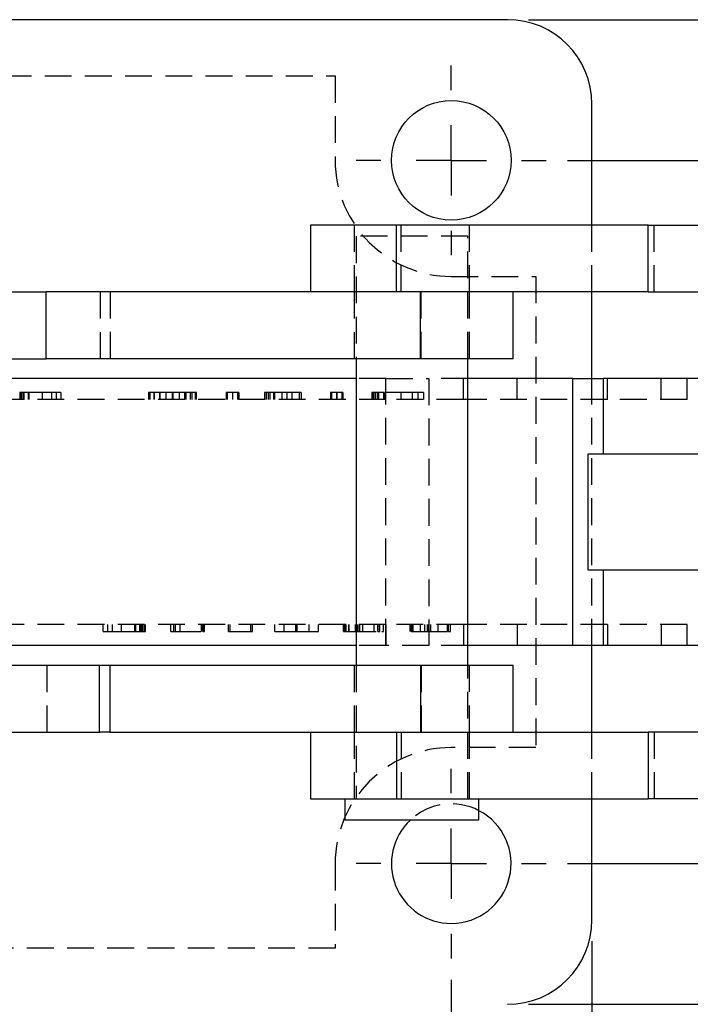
# Model space of a CAD drawing. Extents: x 56 to 617, y 36 to 436.
# Tile 11 of 31: x 257 to 304, y 183 to 253. Entities that reach past the tile are written whole.
import ezdxf

# ---------------------------------------------------------------- set-up
doc = ezdxf.new("R2010")
doc.units = 0
doc.header["$LTSCALE"] = 1.5
doc.linetypes.add('HIDDEN', pattern=[1.905, 1.27, -0.635])
doc.layers.get('0').update_dxf_attribs({"linetype": 'CONTINUOUS'})
doc.layers.add('FORMATO', color=179, linetype='CONTINUOUS')
doc.styles.add('SLDTEXTSTYLE0', font='TXT', dxfattribs={"width": 0.75})
doc.dimstyles.new('SLDDIMSTYLE2', dxfattribs={"dimtxt": 5.25, "dimasz": 4.953, "dimexe": 0, "dimexo": 0.0625, "dimgap": 1.3125, "dimtad": 1, "dimdec": 3, "dimrnd": 1e-09, "dimzin": 12, "dimtxsty": 'SLDTEXTSTYLE0', "dimsah": 1, "dimcen": 0.09, "dimazin": 3, "dimtfac": 1, "dimtdec": 3, "dimtofl": 0, "dimtmove": 0, "dimatfit": 3, "dimtolj": 1, "dimtzin": 12})

# ---------------------------------------------------------------- blocks, each defined once
blk = doc.blocks.new('_D_5')
at = {"layer": 'FORMATO'}
for p, q in [((295.727, 243.172), (370.595, 243.172)), ((369.095, 193.172), (369.095, 243.172)), ((295.727, 193.172), (370.595, 193.172))]:
    blk.add_line(p, q, dxfattribs=at)
for points in [[(369.095, 243.172), (368.333, 238.219), (369.857, 238.219)], [(369.095, 193.172), (369.857, 198.125), (368.333, 198.125)]]:
    blk.add_solid(points, dxfattribs=at)
at = {"layer": 'FORMATO', "insert": (362.327, 198.982), "char_height": 5.25, "attachment_point": 1, "rotation": 90, "style": 'SLDTEXTSTYLE0'}
blk.add_mtext('50', dxfattribs=at)
blk = doc.blocks.new('_D_6')
at = {"layer": 'FORMATO'}
for p, q in [((292.977, 253.172), (387.289, 253.172)), ((385.789, 183.172), (385.789, 253.172)), ((292.977, 183.172), (387.289, 183.172))]:
    blk.add_line(p, q, dxfattribs=at)
for points in [[(385.789, 253.172), (385.027, 248.219), (386.551, 248.219)], [(385.789, 183.172), (386.551, 188.125), (385.027, 188.125)]]:
    blk.add_solid(points, dxfattribs=at)
at = {"layer": 'FORMATO', "insert": (379.021, 196.486), "char_height": 5.25, "attachment_point": 1, "rotation": 90, "style": 'SLDTEXTSTYLE0'}
blk.add_mtext('70', dxfattribs=at)
blk = doc.blocks.new('_D_7')
at = {"layer": 'FORMATO'}
for p, q in [((227.477, 184.922), (227.477, 163.555)), ((287.477, 184.922), (287.477, 163.555)), ((287.477, 165.055), (227.477, 165.055))]:
    blk.add_line(p, q, dxfattribs=at)
for points in [[(227.477, 165.055), (232.43, 164.293), (232.43, 165.817)], [(287.477, 165.055), (282.524, 165.817), (282.524, 164.293)]]:
    blk.add_solid(points, dxfattribs=at)
at = {"layer": 'FORMATO', "insert": (254.453, 171.823), "char_height": 5.25, "attachment_point": 1, "style": 'SLDTEXTSTYLE0'}
blk.add_mtext('60', dxfattribs=at)
blk = doc.blocks.new('_D_8')
at = {"layer": 'FORMATO'}
for p, q in [((217.477, 187.672), (217.477, 145.436)), ((297.477, 187.672), (297.477, 145.436)), ((297.477, 146.936), (217.477, 146.936))]:
    blk.add_line(p, q, dxfattribs=at)
for points in [[(217.477, 146.936), (222.43, 146.174), (222.43, 147.698)], [(297.477, 146.936), (292.524, 147.698), (292.524, 146.174)]]:
    blk.add_solid(points, dxfattribs=at)
at = {"layer": 'FORMATO', "insert": (254.453, 153.704), "char_height": 5.25, "attachment_point": 1, "style": 'SLDTEXTSTYLE0'}
blk.add_mtext('80', dxfattribs=at)
blk = doc.blocks.new('SW_CENTERMARKSYMBOL_3')
at = {"layer": 'FORMATO', "color": 0}
for p, q in [((0, 5), (0, 6.75)), ((0, 0), (0, 2.5)), ((-5, 0), (-6.75, 0)), ((0, 0), (-2.5, 0)), ((0, 0), (0, -2.5)), ((0, 0), (2.5, 0)), ((5, 0), (6.75, 0)), ((0, -5), (0, -6.75))]:
    blk.add_line(p, q, dxfattribs=at)
blk = doc.blocks.new('SW_CENTERMARKSYMBOL_4')
at = {"layer": 'FORMATO', "color": 0}
for p, q in [((0, 5), (0, 6.75)), ((0, 0), (0, 2.5)), ((-5, 0), (-6.75, 0)), ((0, 0), (-2.5, 0)), ((0, 0), (0, -2.5)), ((0, 0), (2.5, 0)), ((5, 0), (6.75, 0)), ((0, -5), (0, -6.75))]:
    blk.add_line(p, q, dxfattribs=at)

msp = doc.modelspace()

# ---------------------------------------------------------------- linework, layer by layer
at = {"color": 7, "linetype": 'CONTINUOUS'}
for p, q in [((291.4771, 253.1719), (223.4771, 253.1719)), ((297.4771, 238.5719), (297.4771, 247.1719)), ((277.4847, 238.5719), (277.4847, 233.8219)), ((283.5842, 238.5719), (277.4847, 238.5719)), ((283.5842, 233.8219), (283.5842, 238.5719)), ((301.4644, 238.5719), (283.5842, 238.5719)), ((301.4644, 233.8219), (301.4644, 238.5719)), ((301.4644, 238.5719), (323.8082, 238.5719)), ((251.8123, 233.8219), (258.6853, 233.8219)), ((258.6853, 229.0719), (258.6853, 233.8219)), ((284.4353, 233.8219), (258.6853, 233.8219)), ((301.4644, 233.8219), (284.4353, 233.8219)), ((285.2935, 229.0719), (285.2935, 233.8219)), ((291.8847, 229.0719), (291.8847, 233.8219)), ((297.4771, 227.6719), (297.4771, 233.8219)), ((301.4644, 233.8219), (323.8082, 233.8219)), ((251.8123, 229.0719), (258.6853, 229.0719)), ((285.2935, 229.0719), (258.6853, 229.0719)), ((280.716, 229.0719), (280.716, 207.2719)), ((291.8847, 229.0719), (285.2935, 229.0719)), ((288.6535, 207.2719), (288.6535, 229.0719)), ((280.716, 227.6719), (249.6334, 227.6719)), ((296.124, 227.6719), (288.6535, 227.6719)), ((296.124, 208.6719), (296.124, 227.6719)), ((296.124, 227.6719), (298.2631, 227.6719)), ((298.2631, 227.6719), (298.2631, 222.2719)), ((306.8818, 227.6719), (298.2631, 227.6719)), ((297.1872, 222.2719), (297.1872, 214.0719)), ((298.2631, 222.2719), (297.1872, 222.2719)), ((306.8818, 222.2719), (298.2631, 222.2719)), ((297.1872, 214.0719), (298.2631, 214.0719)), ((298.2631, 214.0719), (298.2631, 208.6719)), ((298.2631, 214.0719), (306.8818, 214.0719)), ((280.716, 208.6719), (249.6334, 208.6719)), ((296.124, 208.6719), (288.6535, 208.6719)), ((298.2631, 208.6719), (296.124, 208.6719)), ((297.4771, 202.5219), (297.4771, 208.6719)), ((306.8818, 208.6719), (298.2631, 208.6719)), ((253.4638, 207.2719), (262.4813, 207.2719)), ((262.4813, 202.5219), (262.4813, 207.2719)), ((262.4813, 207.2719), (263.2076, 207.2719)), ((263.2076, 207.2719), (263.2076, 202.5219)), ((263.2076, 207.2719), (285.2935, 207.2719)), ((285.2935, 207.2719), (285.2935, 202.5219)), ((285.2935, 207.2719), (291.8847, 207.2719)), ((291.8847, 202.5219), (291.8847, 207.2719)), ((253.4638, 202.5219), (262.4813, 202.5219)), ((263.2076, 202.5219), (262.4813, 202.5219)), ((263.2076, 202.5219), (284.4353, 202.5219)), ((277.4847, 202.5219), (277.4847, 197.7719)), ((283.5842, 202.5219), (283.5842, 197.7719)), ((284.4353, 202.5219), (301.4644, 202.5219)), ((301.4644, 202.5219), (301.4644, 197.7719)), ((323.8082, 202.5219), (301.4644, 202.5219)), ((277.4847, 197.7719), (283.5842, 197.7719)), ((279.9222, 197.7719), (279.9222, 196.2719)), ((283.5842, 197.7719), (301.4644, 197.7719)), ((289.4472, 196.2719), (289.4472, 197.7719)), ((297.4771, 189.1719), (297.4771, 197.7719)), ((323.8082, 197.7719), (301.4644, 197.7719)), ((289.4472, 196.2719), (279.9222, 196.2719))]:
    msp.add_line(p, q, dxfattribs=at)
at = {"color": 7, "linetype": 'HIDDEN'}
for p, q in [((235.7271, 249.1719), (279.2271, 249.1719)), ((279.2271, 249.1719), (279.2271, 243.1719)), ((280.5847, 238.5719), (280.5847, 233.8219)), ((283.9062, 233.8219), (283.9062, 238.5719)), ((288.7847, 233.8219), (288.7847, 238.5719)), ((297.4771, 233.8219), (297.4771, 238.5719)), ((301.893, 233.8219), (301.893, 238.5719)), ((288.6535, 237.7719), (280.716, 237.7719)), ((280.716, 237.7719), (280.716, 229.0719)), ((288.6535, 229.0719), (288.6535, 237.7719)), ((287.4771, 234.9219), (293.4771, 234.9219)), ((293.4771, 234.9219), (293.4771, 201.4219)), ((262.5276, 233.8219), (262.5276, 229.0719)), ((263.2551, 229.0719), (263.2551, 233.8219)), ((280.5847, 233.8219), (280.5847, 229.0719)), ((285.331, 229.0719), (285.331, 233.8219)), ((288.7847, 229.0719), (288.7847, 233.8219)), ((282.8335, 227.6719), (280.716, 227.6719)), ((282.8335, 208.6719), (282.8335, 227.6719)), ((282.8335, 227.6719), (285.8912, 227.6719)), ((282.8335, 226.1719), (282.8335, 227.6719)), ((285.8912, 227.6719), (285.8912, 208.6719)), ((288.6535, 227.6719), (285.8912, 227.6719)), ((288.3374, 226.1719), (288.3374, 227.6719)), ((292.1596, 226.1719), (292.1596, 227.6719)), ((297.4771, 208.6719), (297.4771, 227.6719)), ((298.5702, 226.1719), (298.5702, 227.6719)), ((302.3923, 226.1719), (302.3923, 227.6719)), ((304.2312, 226.1719), (304.2312, 227.6719)), ((282.8335, 226.1719), (238.6274, 226.1719)), ((256.8112, 226.6719), (256.8112, 226.1719)), ((256.9187, 226.6719), (256.9187, 226.1719)), ((257.0273, 226.6719), (257.0273, 226.1719)), ((257.1038, 226.6719), (257.1038, 226.1719)), ((257.4037, 226.6719), (257.4037, 226.1719)), ((257.4668, 226.6719), (257.4668, 226.1719)), ((259.0653, 226.6719), (257.4668, 226.6719)), ((258.416, 226.6719), (258.416, 226.1719)), ((259.0653, 226.6719), (259.0653, 226.1719)), ((259.3962, 226.6719), (259.3962, 226.1719)), ((259.7271, 226.6719), (259.7271, 226.1719)), ((265.9651, 226.6719), (265.9651, 226.1719)), ((265.9993, 226.6719), (265.9993, 226.1719)), ((266.0205, 226.6719), (266.0205, 226.1719)), ((266.0625, 226.6719), (266.0625, 226.1719)), ((266.3443, 226.6719), (266.3443, 226.1719)), ((266.3746, 226.6719), (266.3746, 226.1719)), ((266.7537, 226.6719), (266.7537, 226.1719)), ((267.6409, 226.6719), (266.7537, 226.6719)), ((266.7752, 226.6719), (266.7752, 226.1719)), ((267.1847, 226.6719), (267.1847, 226.1719)), ((267.6409, 226.6719), (267.6409, 226.1719)), ((268.5155, 226.6719), (267.6409, 226.6719)), ((267.6965, 226.6719), (267.6965, 226.1719)), ((268.149, 226.6719), (268.149, 226.1719)), ((268.5155, 226.6719), (268.5155, 226.1719)), ((268.614, 226.6719), (268.614, 226.1719)), ((268.9338, 226.6719), (268.9338, 226.1719)), ((269.0311, 226.6719), (269.0311, 226.1719)), ((269.2788, 226.6719), (269.2788, 226.1719)), ((269.3154, 226.1719), (269.3154, 226.6719)), ((269.3432, 226.6719), (269.3308, 226.6719)), ((269.3432, 226.6719), (269.3432, 226.1719)), ((269.3837, 226.1719), (269.3837, 226.6719)), ((271.4818, 226.6719), (271.4818, 226.1719)), ((271.5627, 226.6719), (271.5627, 226.1719)), ((271.9229, 226.6719), (271.9229, 226.1719)), ((271.9292, 226.6719), (271.9292, 226.1719)), ((271.9305, 226.6719), (271.9305, 226.1719)), ((272.2906, 226.6719), (272.2906, 226.1719)), ((272.3715, 226.6719), (272.3715, 226.1719)), ((274.2156, 226.6719), (274.2156, 226.1719)), ((274.3142, 226.6719), (274.3142, 226.1719)), ((274.4583, 226.6719), (274.4583, 226.1719)), ((274.5948, 226.6719), (274.5948, 226.1719)), ((274.8526, 226.6719), (274.8526, 226.1719)), ((274.9057, 226.6719), (274.9057, 226.1719)), ((275.4289, 226.6719), (275.4289, 226.1719)), ((275.7929, 226.6719), (275.7929, 226.1719)), ((276.1568, 226.6719), (276.1568, 226.1719)), ((276.6737, 226.6719), (276.1568, 226.6719)), ((276.6737, 226.6719), (276.6737, 226.1719)), ((276.8039, 226.6719), (276.8039, 226.1719)), ((278.8906, 226.6719), (278.8906, 226.1719)), ((278.9715, 226.6719), (278.9715, 226.1719)), ((279.3317, 226.6719), (279.3317, 226.1719)), ((279.338, 226.6719), (279.338, 226.1719)), ((279.3393, 226.6719), (279.3393, 226.1719)), ((279.6995, 226.6719), (279.6995, 226.1719)), ((279.7804, 226.6719), (279.7804, 226.1719)), ((281.8317, 226.6719), (281.8317, 226.1719)), ((281.9341, 226.6719), (281.9341, 226.1719)), ((281.9429, 226.6719), (281.9429, 226.1719)), ((282.0744, 226.6719), (282.0744, 226.1719)), ((282.2071, 226.6719), (282.2071, 226.1719)), ((282.3006, 226.6719), (282.3006, 226.1719)), ((282.6671, 226.6719), (282.6671, 226.1719)), ((282.7442, 226.6719), (282.7442, 226.1719)), ((284.698, 226.6719), (282.7442, 226.6719)), ((288.3374, 226.1719), (282.8335, 226.1719)), ((283.9043, 226.6719), (283.9043, 226.1719)), ((284.698, 226.6719), (284.698, 226.1719)), ((285.1024, 226.6719), (285.1024, 226.1719)), ((285.5068, 226.6719), (285.5068, 226.1719)), ((298.5702, 226.1719), (288.3374, 226.1719)), ((304.2312, 226.1719), (298.5702, 226.1719)), ((282.8335, 210.1719), (238.6274, 210.1719)), ((262.7298, 209.6719), (262.7298, 210.1719)), ((263.0606, 209.6719), (263.0606, 210.1719)), ((263.3915, 209.6719), (263.3915, 210.1719)), ((264.0409, 209.6719), (264.0409, 210.1719)), ((264.9901, 209.6719), (264.9901, 210.1719)), ((265.0532, 209.6719), (265.0532, 210.1719)), ((265.353, 209.6719), (265.353, 210.1719)), ((265.4295, 209.6719), (265.4295, 210.1719)), ((265.5381, 209.6719), (265.5381, 210.1719)), ((265.6457, 209.6719), (265.6457, 210.1719)), ((265.6529, 209.6719), (265.6529, 210.1719)), ((265.7366, 209.6719), (265.7366, 210.1719)), ((267.5474, 209.6719), (267.5474, 210.1719)), ((267.7718, 209.6719), (267.7718, 210.1719)), ((267.8783, 209.6719), (267.8783, 210.1719)), ((268.2092, 209.6719), (268.2092, 210.1719)), ((269.724, 209.6719), (269.724, 210.1719)), ((269.8108, 209.6719), (269.8108, 210.1719)), ((269.815, 209.6719), (269.815, 210.1719)), ((269.8388, 209.6719), (269.8388, 210.1719)), ((269.9298, 209.6719), (269.9298, 210.1719)), ((271.6371, 209.6719), (271.6371, 210.1719)), ((271.7643, 209.6719), (271.7643, 210.1719)), ((273.2346, 209.6719), (273.2346, 210.1719)), ((273.3577, 209.6719), (273.3577, 210.1719)), ((274.9327, 209.6719), (274.9327, 210.1719)), ((275.5945, 209.6719), (275.5945, 210.1719)), ((276.4413, 209.6719), (276.4413, 210.1719)), ((276.4765, 209.6719), (276.4765, 210.1719)), ((276.4961, 209.6719), (276.4961, 210.1719)), ((276.5313, 209.6719), (276.5313, 210.1719)), ((277.3812, 209.6719), (277.3812, 210.1719)), ((278.043, 209.6719), (278.043, 210.1719)), ((279.8165, 209.6719), (279.8165, 210.1719)), ((279.9158, 209.6719), (279.9158, 210.1719)), ((280.015, 209.6719), (280.015, 210.1719)), ((280.196, 209.6719), (280.196, 210.1719)), ((280.2281, 209.6719), (280.2281, 210.1719)), ((280.6768, 209.6719), (280.6768, 210.1719)), ((280.8485, 209.6719), (280.8485, 210.1719)), ((280.9477, 209.6719), (280.9477, 210.1719)), ((280.9798, 209.6719), (280.9798, 210.1719)), ((281.1917, 209.6719), (281.1917, 210.1719)), ((282.0003, 209.6719), (282.0003, 210.1719)), ((282.263, 209.6719), (282.263, 210.1719)), ((282.2723, 209.6719), (282.2723, 210.1719)), ((282.3974, 209.6719), (282.3974, 210.1719)), ((282.6621, 209.6719), (282.6621, 210.1719)), ((288.3374, 210.1719), (282.8335, 210.1719)), ((282.8335, 210.1719), (282.8335, 208.6719)), ((284.568, 209.6719), (284.568, 210.1719)), ((284.6342, 209.6719), (284.6342, 210.1719)), ((284.7107, 209.6719), (284.7107, 210.1719)), ((284.7386, 209.6719), (284.7386, 210.1719)), ((284.7686, 209.6719), (284.7686, 210.1719)), ((285.2959, 209.6719), (285.2959, 210.1719)), ((285.603, 209.6719), (285.603, 210.1719)), ((285.7881, 209.6719), (285.7881, 210.1719)), ((285.8874, 209.6719), (285.8874, 210.1719)), ((286.0208, 209.6719), (286.0208, 210.1719)), ((286.5533, 209.6719), (286.5533, 210.1719)), ((287.215, 209.6719), (287.215, 210.1719)), ((287.2761, 209.6719), (287.2761, 210.1719)), ((287.2802, 209.6719), (287.2802, 210.1719)), ((287.4136, 209.6719), (287.4136, 210.1719)), ((298.5702, 210.1719), (288.3374, 210.1719)), ((288.3374, 210.1719), (288.3374, 208.6719)), ((292.1596, 210.1719), (292.1596, 208.6719)), ((298.5702, 210.1719), (298.5702, 208.6719)), ((304.2312, 210.1719), (298.5702, 210.1719)), ((302.3923, 210.1719), (302.3923, 208.6719)), ((304.2312, 208.6719), (304.2312, 210.1719)), ((263.3915, 209.6719), (264.9901, 209.6719)), ((267.7718, 209.6719), (269.8108, 209.6719)), ((269.815, 209.6719), (269.8108, 209.6719)), ((269.8357, 209.6719), (269.8388, 209.6719)), ((271.7643, 209.6719), (273.2346, 209.6719)), ((279.9158, 209.6719), (279.9535, 209.6719)), ((280.2281, 209.6719), (282.263, 209.6719)), ((282.2723, 209.6719), (282.263, 209.6719)), ((282.8335, 208.6719), (280.716, 208.6719)), ((285.8912, 208.6719), (282.8335, 208.6719)), ((288.6535, 208.6719), (285.8912, 208.6719)), ((258.7349, 207.2719), (258.7349, 202.5219)), ((280.5847, 207.2719), (280.5847, 202.5219)), ((280.716, 207.2719), (280.716, 197.7719)), ((285.331, 207.2719), (285.331, 202.5219)), ((288.6535, 197.7719), (288.6535, 207.2719)), ((288.7847, 202.5219), (288.7847, 207.2719)), ((280.5847, 202.5219), (280.5847, 197.7719)), ((283.9062, 202.5219), (283.9062, 197.7719)), ((288.7847, 197.7719), (288.7847, 202.5219)), ((297.4771, 197.7719), (297.4771, 202.5219)), ((301.893, 202.5219), (301.893, 197.7719)), ((293.4771, 201.4219), (287.4771, 201.4219)), ((279.2271, 193.1719), (279.2271, 187.1719)), ((279.2271, 187.1719), (235.7271, 187.1719))]:
    msp.add_line(p, q, dxfattribs=at)
at = {"color": 7, "linetype": 'CONTINUOUS'}
msp.add_circle((287.4771, 243.1719), 4.25, dxfattribs=at)
for centre, radius, start, end in [((291.4771, 247.1719), 6, 0, 90), ((287.4771, 193.1719), 4.25, 270, 62.382896), ((287.4771, 193.1719), 4.25, 133.162897, 270), ((291.4771, 189.1719), 6, 270, 0)]:
    msp.add_arc(centre, radius, start, end, dxfattribs=at)
at = {"color": 7, "linetype": 'HIDDEN'}
for centre, radius, start, end in [((287.4771, 243.1719), 8.25, 180, 270), ((287.4771, 193.1719), 8.25, 90, 180), ((287.4771, 193.1719), 4.25, 62.382896, 133.162897)]:
    msp.add_arc(centre, radius, start, end, dxfattribs=at)
for points, knots in [([(257.1038, 226.6719), (257.0762, 226.6719), (257.0271, 226.6719), (256.9613, 226.6719), (256.9097, 226.6719), (256.8704, 226.6719), (256.8409, 226.6719), (256.8227, 226.6719), (256.813, 226.6719), (256.8118, 226.6719), (256.8112, 226.6719)], [0, 0, 0, 0, 0.24093166, 0.42878133, 0.57877368, 0.69588198, 0.7888733, 0.86138068, 0.93016722, 1, 1, 1, 1]), ([(257.4668, 226.6719), (257.4596, 226.6719), (257.4456, 226.6719), (257.4183, 226.6719), (257.3865, 226.6719), (257.3482, 226.6719), (257.3033, 226.6719), (257.2484, 226.6719), (257.1812, 226.6719), (257.1314, 226.6719), (257.1038, 226.6719)], [0, 0, 0, 0, 0.0930697, 0.1801088, 0.2715495, 0.3725057, 0.488512, 0.6230583, 0.7908421, 1, 1, 1, 1]), ([(259.3962, 226.6719), (259.3669, 226.6719), (259.3136, 226.6719), (259.2413, 226.6719), (259.183, 226.6719), (259.1379, 226.6719), (259.1028, 226.6719), (259.08, 226.6719), (259.0679, 226.6719), (259.0662, 226.6719), (259.0653, 226.6719)], [0, 0, 0, 0, 0.231771, 0.4208279, 0.5754408, 0.6964318, 0.7905861, 0.8639343, 0.9309841, 1, 1, 1, 1]), ([(259.7271, 226.6719), (259.7263, 226.6719), (259.7246, 226.6719), (259.7125, 226.6719), (259.6889, 226.6719), (259.6541, 226.6719), (259.6086, 226.6719), (259.5498, 226.6719), (259.4778, 226.6719), (259.4249, 226.6719), (259.3962, 226.6719)], [0, 0, 0, 0, 0.069055, 0.1361429, 0.2115821, 0.3032686, 0.4269725, 0.5816731, 0.773551, 1, 1, 1, 1]), ([(265.9993, 226.6719), (265.9895, 226.6719), (265.9701, 226.6719), (265.9567, 226.6719), (265.9721, 226.6719), (265.9728, 226.6719)], [0, 0, 0, 0, 0.4929335, 0.9788166, 1, 1, 1, 1]), ([(266.3746, 226.6719), (266.3371, 226.6719), (266.2696, 226.6719), (266.1789, 226.6719), (266.1082, 226.6719), (266.0575, 226.6719), (266.0231, 226.6719), (266.0179, 226.6719), (266.0341, 226.6719), (266.0521, 226.6719), (266.0625, 226.6719)], [0, 0, 0, 0, 0.2184823, 0.3931647, 0.529943, 0.6311338, 0.7074918, 0.7797148, 0.8737796, 1, 1, 1, 1]), ([(266.7537, 226.6719), (266.748, 226.6719), (266.7367, 226.6719), (266.7155, 226.6719), (266.6906, 226.6719), (266.6558, 226.6719), (266.6108, 226.6719), (266.5497, 226.6719), (266.4695, 226.6719), (266.4087, 226.6719), (266.3746, 226.6719)], [0, 0, 0, 0, 0.07209611, 0.14341138, 0.2216527, 0.30636518, 0.41756196, 0.55970094, 0.75254151, 1, 1, 1, 1]), ([(268.9338, 226.6719), (268.8967, 226.6719), (268.8305, 226.6719), (268.742, 226.6719), (268.6733, 226.6719), (268.6212, 226.6719), (268.5817, 226.6719), (268.5541, 226.6719), (268.5335, 226.6719), (268.5216, 226.6719), (268.5155, 226.6719)], [0, 0, 0, 0, 0.2453727, 0.4380778, 0.5867935, 0.7011075, 0.7911953, 0.8608989, 0.9280464, 1, 1, 1, 1]), ([(269.3095, 226.6719), (269.311, 226.6719), (269.3151, 226.6719), (269.2792, 226.6719), (269.2189, 226.6719), (269.1004, 226.6719), (269.0004, 226.6719), (268.9338, 226.6719)], [0, 0, 0, 0, 0.0643247, 0.1805263, 0.2977284, 0.5317408, 1, 1, 1, 1]), ([(269.3533, 226.6719), (269.3543, 226.6719), (269.3692, 226.6719), (269.3898, 226.6719), (269.3765, 226.6719), (269.3544, 226.6719), (269.3432, 226.6719)], [0, 0, 0, 0, 0.0187144, 0.2850246, 0.640976, 1, 1, 1, 1]), ([(271.9229, 226.6719), (271.8836, 226.6719), (271.8119, 226.6719), (271.7139, 226.6719), (271.6354, 226.6719), (271.5733, 226.6719), (271.5304, 226.6719), (271.4999, 226.6719), (271.4856, 226.6719), (271.4831, 226.6719), (271.4818, 226.6719)], [0, 0, 0, 0, 0.1674764, 0.3061983, 0.4222684, 0.5185864, 0.6107483, 0.7187127, 0.8468072, 1, 1, 1, 1]), ([(272.3715, 226.6719), (272.3704, 226.6719), (272.3684, 226.6719), (272.3514, 226.6719), (272.3223, 226.6719), (272.2774, 226.6719), (272.2145, 226.6719), (272.1342, 226.6719), (272.0352, 226.6719), (271.9626, 226.6719), (271.9229, 226.6719)], [0, 0, 0, 0, 0.1523232, 0.2802837, 0.3896417, 0.4827042, 0.5798111, 0.6955582, 0.8336375, 1, 1, 1, 1]), ([(274.9057, 226.6719), (274.8559, 226.6719), (274.7574, 226.6719), (274.6176, 226.6719), (274.4956, 226.6719), (274.4008, 226.6719), (274.3345, 226.6719), (274.2912, 226.6719), (274.2644, 226.6719), (274.2442, 226.6719), (274.2287, 226.6719), (274.2211, 226.6719), (274.2158, 226.6719), (274.2157, 226.6719), (274.2156, 226.6719)], [0, 0, 0, 0, 0.1572104, 0.3106333, 0.4469262, 0.5504783, 0.6249484, 0.6736927, 0.7123862, 0.7553128, 0.8033062, 0.8586708, 0.9227849, 1, 1, 1, 1]), ([(276.1568, 226.6719), (276.1558, 226.6719), (276.1539, 226.6719), (276.1398, 226.6719), (276.118, 226.6719), (276.0853, 226.6719), (276.0425, 226.6719), (275.9894, 226.6719), (275.9276, 226.6719), (275.8536, 226.6719), (275.771, 226.6719), (275.6767, 226.6719), (275.573, 226.6719), (275.4596, 226.6719), (275.3359, 226.6719), (275.2015, 226.6719), (275.0569, 226.6719), (274.9571, 226.6719), (274.9057, 226.6719)], [0, 0, 0, 0, 0.0857008, 0.165525, 0.2397075, 0.3081136, 0.3717514, 0.4317009, 0.4878562, 0.542026, 0.5944212, 0.6467318, 0.699057, 0.7529895, 0.8092751, 0.8691125, 0.9325314, 1, 1, 1, 1]), ([(276.8039, 226.6719), (276.8031, 226.6719), (276.8017, 226.6719), (276.7986, 226.6719), (276.7862, 226.6719), (276.7732, 226.6719), (276.7548, 226.6719), (276.7314, 226.6719), (276.7038, 226.6719), (276.6839, 226.6719), (276.6737, 226.6719)], [0, 0, 0, 0, 0.2065532, 0.3809883, 0.5259392, 0.6450644, 0.7475602, 0.8296655, 0.9124073, 1, 1, 1, 1]), ([(279.3317, 226.6719), (279.2925, 226.6719), (279.2207, 226.6719), (279.1228, 226.6719), (279.0442, 226.6719), (278.9821, 226.6719), (278.9393, 226.6719), (278.9088, 226.6719), (278.8944, 226.6719), (278.892, 226.6719), (278.8906, 226.6719)], [0, 0, 0, 0, 0.1674764, 0.3061983, 0.4222684, 0.5185864, 0.6107483, 0.7187127, 0.8468072, 1, 1, 1, 1]), ([(279.7804, 226.6719), (279.7792, 226.6719), (279.7772, 226.6719), (279.7602, 226.6719), (279.7311, 226.6719), (279.6862, 226.6719), (279.6234, 226.6719), (279.5431, 226.6719), (279.444, 226.6719), (279.3714, 226.6719), (279.3317, 226.6719)], [0, 0, 0, 0, 0.1523232, 0.2802837, 0.3896417, 0.4827042, 0.5798111, 0.6955582, 0.8336375, 1, 1, 1, 1]), ([(281.9341, 226.6719), (281.9232, 226.6719), (281.9036, 226.6719), (281.8767, 226.6719), (281.8601, 226.6719), (281.8446, 226.6719), (281.8349, 226.6719), (281.8327, 226.6719), (281.8317, 226.6719)], [0, 0, 0, 0, 0.2505113, 0.4486623, 0.608365, 0.7187607, 0.8782042, 1, 1, 1, 1]), ([(282.3006, 226.6719), (282.2668, 226.6719), (282.2068, 226.6719), (282.1263, 226.6719), (282.0633, 226.6719), (282.0153, 226.6719), (281.9792, 226.6719), (281.957, 226.6719), (281.9451, 226.6719), (281.9437, 226.6719), (281.9429, 226.6719)], [0, 0, 0, 0, 0.2409317, 0.4287813, 0.5787737, 0.695882, 0.7888733, 0.8613807, 0.9301672, 1, 1, 1, 1]), ([(282.7442, 226.6719), (282.7354, 226.6719), (282.7183, 226.6719), (282.6849, 226.6719), (282.6461, 226.6719), (282.5993, 226.6719), (282.5443, 226.6719), (282.4773, 226.6719), (282.3951, 226.6719), (282.3343, 226.6719), (282.3006, 226.6719)], [0, 0, 0, 0, 0.0930697, 0.1801088, 0.2715495, 0.3725057, 0.488512, 0.6230583, 0.7908421, 1, 1, 1, 1]), ([(285.1024, 226.6719), (285.0666, 226.6719), (285.0015, 226.6719), (284.913, 226.6719), (284.8418, 226.6719), (284.7866, 226.6719), (284.7438, 226.6719), (284.7158, 226.6719), (284.7011, 226.6719), (284.699, 226.6719), (284.698, 226.6719)], [0, 0, 0, 0, 0.231771, 0.4208279, 0.5754408, 0.6964318, 0.7905861, 0.8639343, 0.9309841, 1, 1, 1, 1]), ([(285.5068, 226.6719), (285.5058, 226.6719), (285.5037, 226.6719), (285.489, 226.6719), (285.4601, 226.6719), (285.4176, 226.6719), (285.362, 226.6719), (285.2901, 226.6719), (285.2021, 226.6719), (285.1374, 226.6719), (285.1024, 226.6719)], [0, 0, 0, 0, 0.069055, 0.1361429, 0.2115821, 0.3032686, 0.4269725, 0.5816731, 0.773551, 1, 1, 1, 1]), ([(262.7298, 209.6719), (262.7306, 209.6719), (262.7323, 209.6719), (262.7444, 209.6719), (262.768, 209.6719), (262.8027, 209.6719), (262.8482, 209.6719), (262.907, 209.6719), (262.9791, 209.6719), (263.032, 209.6719), (263.0606, 209.6719)], [0, 0, 0, 0, 0.069055, 0.1361429, 0.2115821, 0.3032686, 0.4269725, 0.5816731, 0.773551, 1, 1, 1, 1]), ([(263.0606, 209.6719), (263.09, 209.6719), (263.1432, 209.6719), (263.2156, 209.6719), (263.2738, 209.6719), (263.319, 209.6719), (263.3541, 209.6719), (263.3769, 209.6719), (263.389, 209.6719), (263.3907, 209.6719), (263.3915, 209.6719)], [0, 0, 0, 0, 0.231771, 0.4208279, 0.5754408, 0.6964318, 0.7905861, 0.8639343, 0.9309841, 1, 1, 1, 1]), ([(264.9901, 209.6719), (264.9973, 209.6719), (265.0113, 209.6719), (265.0386, 209.6719), (265.0703, 209.6719), (265.1086, 209.6719), (265.1536, 209.6719), (265.2085, 209.6719), (265.2757, 209.6719), (265.3254, 209.6719), (265.353, 209.6719)], [0, 0, 0, 0, 0.0930697, 0.1801088, 0.2715495, 0.3725057, 0.488512, 0.6230583, 0.7908421, 1, 1, 1, 1]), ([(265.353, 209.6719), (265.3806, 209.6719), (265.4298, 209.6719), (265.4956, 209.6719), (265.5471, 209.6719), (265.5865, 209.6719), (265.616, 209.6719), (265.6341, 209.6719), (265.6439, 209.6719), (265.6451, 209.6719), (265.6457, 209.6719)], [0, 0, 0, 0, 0.24093166, 0.42878133, 0.57877368, 0.69588198, 0.7888733, 0.86138068, 0.93016722, 1, 1, 1, 1]), ([(265.6529, 209.6719), (265.6618, 209.6719), (265.6778, 209.6719), (265.6998, 209.6719), (265.7135, 209.6719), (265.7261, 209.6719), (265.734, 209.6719), (265.7359, 209.6719), (265.7366, 209.6719)], [0, 0, 0, 0, 0.2505113, 0.4486623, 0.608365, 0.7187607, 0.8782042, 1, 1, 1, 1]), ([(267.5474, 209.6719), (267.548, 209.6719), (267.5492, 209.6719), (267.562, 209.6719), (267.5855, 209.6719), (267.6272, 209.6719), (267.6903, 209.6719), (267.7452, 209.6719), (267.7718, 209.6719)], [0, 0, 0, 0, 0.1667855, 0.3127624, 0.4393796, 0.5590309, 0.7861447, 1, 1, 1, 1]), ([(269.8108, 209.6719), (269.8193, 209.6719), (269.8363, 209.6719), (269.8597, 209.6719), (269.8829, 209.6719), (269.899, 209.6719), (269.9159, 209.6719), (269.9234, 209.6719), (269.9286, 209.6719), (269.9293, 209.6719), (269.9298, 209.6719)], [0, 0, 0, 0, 0.0771928, 0.155694, 0.2439673, 0.3485111, 0.4729807, 0.6225746, 0.7988324, 1, 1, 1, 1]), ([(271.6371, 209.6719), (271.6374, 209.6719), (271.6379, 209.6719), (271.6444, 209.6719), (271.6526, 209.6719), (271.666, 209.6719), (271.6849, 209.6719), (271.7076, 209.6719), (271.735, 209.6719), (271.7542, 209.6719), (271.7643, 209.6719)], [0, 0, 0, 0, 0.1986171, 0.3670715, 0.5064533, 0.6171246, 0.711213, 0.8059436, 0.8984724, 1, 1, 1, 1]), ([(273.2346, 209.6719), (273.2437, 209.6719), (273.2612, 209.6719), (273.2858, 209.6719), (273.3086, 209.6719), (273.325, 209.6719), (273.34, 209.6719), (273.3494, 209.6719), (273.3573, 209.6719), (273.3575, 209.6719), (273.3577, 209.6719)], [0, 0, 0, 0, 0.0921174, 0.1781405, 0.2643808, 0.368276, 0.4884344, 0.6306603, 0.7985212, 1, 1, 1, 1]), ([(274.9327, 209.6719), (274.9336, 209.6719), (274.9355, 209.6719), (274.9513, 209.6719), (274.9771, 209.6719), (275.0122, 209.6719), (275.0607, 209.6719), (275.1209, 209.6719), (275.1956, 209.6719), (275.2825, 209.6719), (275.3833, 209.6719), (275.5018, 209.6719), (275.6329, 209.6719), (275.7799, 209.6719), (275.9435, 209.6719), (276.1244, 209.6719), (276.3222, 209.6719), (276.4598, 209.6719), (276.5313, 209.6719)], [0, 0, 0, 0, 0.0786276, 0.1538502, 0.2261456, 0.2956895, 0.3618802, 0.4247476, 0.4845241, 0.5416067, 0.5969283, 0.6507405, 0.7039972, 0.7578893, 0.8131095, 0.8715266, 0.9332317, 1, 1, 1, 1]), ([(276.5313, 209.6719), (276.5996, 209.6719), (276.7315, 209.6719), (276.9206, 209.6719), (277.0931, 209.6719), (277.2492, 209.6719), (277.3888, 209.6719), (277.5153, 209.6719), (277.6247, 209.6719), (277.7207, 209.6719), (277.8022, 209.6719), (277.8711, 209.6719), (277.9283, 209.6719), (277.9702, 209.6719), (278.003, 209.6719), (278.0267, 209.6719), (278.0396, 209.6719), (278.0419, 209.6719), (278.043, 209.6719)], [0, 0, 0, 0, 0.0650011, 0.1253901, 0.1815653, 0.2347468, 0.2862672, 0.3370772, 0.3888528, 0.4418884, 0.4974863, 0.5564972, 0.6191639, 0.6861844, 0.7574703, 0.8336013, 0.9143894, 1, 1, 1, 1]), ([(279.8165, 209.6719), (279.8166, 209.6719), (279.8168, 209.6719), (279.8209, 209.6719), (279.8274, 209.6719), (279.8383, 209.6719), (279.8541, 209.6719), (279.8722, 209.6719), (279.8928, 209.6719), (279.908, 209.6719), (279.9158, 209.6719)], [0, 0, 0, 0, 0.19308789, 0.3678692, 0.51785537, 0.64236847, 0.74630951, 0.83467845, 0.91595249, 1, 1, 1, 1]), ([(280.015, 209.6719), (280.0155, 209.6719), (280.0165, 209.6719), (280.0261, 209.6719), (280.0445, 209.6719), (280.0684, 209.6719), (280.0995, 209.6719), (280.1374, 209.6719), (280.1809, 209.6719), (280.2118, 209.6719), (280.2281, 209.6719)], [0, 0, 0, 0, 0.1508735, 0.2872292, 0.4051744, 0.5169846, 0.6260214, 0.7413409, 0.8635829, 1, 1, 1, 1]), ([(282.263, 209.6719), (282.2725, 209.6719), (282.2916, 209.6719), (282.318, 209.6719), (282.3436, 209.6719), (282.3626, 209.6719), (282.3806, 209.6719), (282.3887, 209.6719), (282.397, 209.6719), (282.3973, 209.6719), (282.3974, 209.6719)], [0, 0, 0, 0, 0.0866906, 0.1747666, 0.2719884, 0.3768478, 0.4961948, 0.6395069, 0.8061538, 1, 1, 1, 1]), ([(282.5539, 209.6719), (282.565, 209.6719), (282.664, 209.6719), (282.663, 209.6719), (282.6621, 209.6719)], [0, 0, 0, 0, 0.11217431, 1, 1, 1, 1]), ([(284.6342, 209.6719), (284.6345, 209.6719), (284.6351, 209.6719), (284.6363, 209.6719), (284.6418, 209.6719), (284.6487, 209.6719), (284.6597, 209.6719), (284.6723, 209.6719), (284.6968, 209.6719), (284.7248, 209.6719), (284.757, 209.6719), (284.7905, 209.6719), (284.8304, 209.6719), (284.8991, 209.6719), (285.0008, 209.6719), (285.1449, 209.6719), (285.3092, 209.6719), (285.4902, 209.6719), (285.6844, 209.6719), (285.819, 209.6719), (285.8874, 209.6719)], [0, 0, 0, 0, 0.0328592, 0.0603806, 0.08408481, 0.10473878, 0.1240428, 0.14263512, 0.16556826, 0.19733544, 0.21880052, 0.24522194, 0.27702448, 0.31405164, 0.4010561, 0.50317697, 0.61724522, 0.73856077, 0.86708045, 1, 1, 1, 1]), ([(284.7386, 209.6719), (284.7306, 209.6719), (284.7146, 209.6719), (284.6916, 209.6719), (284.6733, 209.6719), (284.6592, 209.6719), (284.6481, 209.6719), (284.6403, 209.6719), (284.6354, 209.6719), (284.6346, 209.6719), (284.6342, 209.6719)], [0, 0, 0, 0, 0.07522, 0.1501634, 0.2299381, 0.3279335, 0.4492221, 0.599662, 0.7840252, 1, 1, 1, 1]), ([(285.8874, 209.6719), (285.9412, 209.6719), (286.046, 209.6719), (286.198, 209.6719), (286.3395, 209.6719), (286.4705, 209.6719), (286.59, 209.6719), (286.7006, 209.6719), (286.7984, 209.6719), (286.8876, 209.6719), (286.9644, 209.6719), (287.0334, 209.6719), (287.0882, 209.6719), (287.1353, 209.6719), (287.1718, 209.6719), (287.1957, 209.6719), (287.2122, 209.6719), (287.2141, 209.6719), (287.215, 209.6719)], [0, 0, 0, 0, 0.080922, 0.157569, 0.2295428, 0.2979116, 0.3631843, 0.4248676, 0.4848281, 0.5429061, 0.6001265, 0.6560048, 0.712197, 0.768566, 0.825445, 0.8827921, 0.9408516, 1, 1, 1, 1]), ([(287.2761, 209.6719), (287.2855, 209.6719), (287.3048, 209.6719), (287.3323, 209.6719), (287.3576, 209.6719), (287.378, 209.6719), (287.3949, 209.6719), (287.4054, 209.6719), (287.413, 209.6719), (287.4134, 209.6719), (287.4136, 209.6719)], [0, 0, 0, 0, 0.0866605, 0.1775785, 0.2767685, 0.3860179, 0.5082037, 0.6491248, 0.8125677, 1, 1, 1, 1])]:
    msp.add_open_spline(points, degree=3, knots=knots, dxfattribs=at)

# ---------------------------------------------------------------- block references
at = {"layer": 'FORMATO'}
for name, p in [('SW_CENTERMARKSYMBOL_4', (287.4771, 243.1719)), ('SW_CENTERMARKSYMBOL_3', (287.4771, 193.1719))]:
    msp.add_blockref(name, p, dxfattribs=at)

# ---------------------------------------------------------------- dimensions: what is measured, and where the dimension line sits
for base, p1, p2, picture, middle in [((385.7889, 253.1719), (291.4771, 183.1719), (291.4771, 253.1719), '_D_6', (385.7889, 200.3653)), ((369.0946, 243.1719), (294.2271, 193.1719), (294.2271, 243.1719), '_D_5', (369.0946, 202.8608))]:
    dim = msp.add_linear_dim(base=base, p1=p1, p2=p2, angle=90, dimstyle='SLDDIMSTYLE2', dxfattribs=at)
    dim.commit()
    dim.dimension.update_dxf_attribs({"geometry": picture, "text_midpoint": middle, "dimtype": 160})
for base, p1, p2, picture, middle in [((217.4771, 146.9365), (297.4771, 189.1719), (217.4771, 189.1719), '_D_8', (258.3326, 146.9365)), ((227.4771, 165.0551), (287.4771, 186.4219), (227.4771, 186.4219), '_D_7', (258.3326, 165.0551))]:
    dim = msp.add_linear_dim(base=base, p1=p1, p2=p2, dimstyle='SLDDIMSTYLE2', dxfattribs=at)
    dim.commit()
    dim.dimension.update_dxf_attribs({"geometry": picture, "text_midpoint": middle, "dimtype": 160})

doc.saveas('drawing.dxf')
